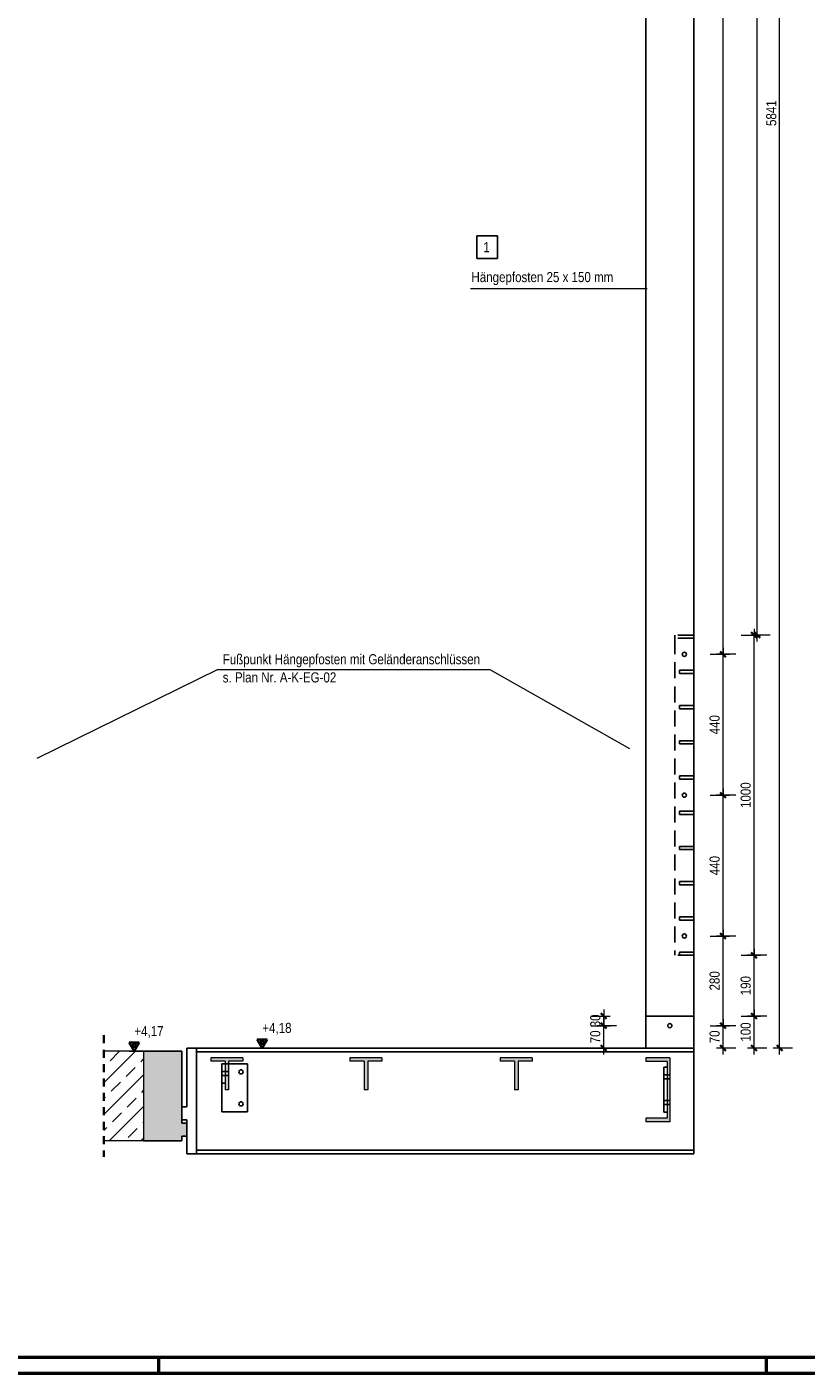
# Model space of a CAD drawing. Header units: millimetres. Extents: x 0 to 91, y -53.4 to 42.
# Tile 177 of 180: x 66.4 to 78.6, y 0 to 21. Entities that reach past the tile are written whole.
import ezdxf

# ---------------------------------------------------------------- set-up
doc = ezdxf.new("R2010")
doc.units = ezdxf.units.MM
doc.linetypes.add('HIDDEN', pattern=[0.375, 0.25, -0.125])
doc.linetypes.add('HIDDENX2', pattern=[0.75, 0.5, -0.25])
for name, color, linetype, lineweight in [('Achsen', 7, 'Continuous', 20), ('Schraffuren', 7, 'Continuous', 20), ('Text', 7, 'Continuous', 20)]:
    doc.layers.add(name, color=color, linetype=linetype, lineweight=lineweight)
doc.styles.add('Arial Narrow', font='ARIALN.TTF')
doc.dimstyles.new('Arch_Strakon_dimstyle', dxfattribs={"dimtxt": 1, "dimasz": 1, "dimexe": 1.25, "dimexo": 0.0625, "dimgap": 1, "dimtad": 0, "dimdec": 5, "dimzin": 12, "dimdsep": 46, "dimtxsty": 'Arial Narrow', "dimblk": 'Arrowhead_Tick', "dimsah": 1, "dimcen": 0, "dimse1": 1, "dimse2": 1, "dimclrd": 6, "dimclrt": 2, "dimazin": 0, "dimtfac": 1, "dimtdec": 4, "dimtmove": 0, "dimatfit": 3, "dimldrblk": 'NONE', "dimfxl": 1, "dimtvp": 1, "dimtolj": 1, "dimtzin": 0, "dimlwd": 13, "dimarcsym": 2})

# ---------------------------------------------------------------- blocks, each defined once
blk = doc.blocks.new('Arrowhead_Tick')
at = {"color": 2, "linetype": 'Continuous', "lineweight": 35}
blk.add_line((4.4, 4.4), (-4.4, -4.4), dxfattribs=at)
at = {"color": 0, "linetype": 'Continuous', "lineweight": -2}
for p, q in [((-1, 0), (0, 0)), ((0, 20), (0, -10)), ((10, 0), (0, 0))]:
    blk.add_line(p, q, dxfattribs=at)
blk = doc.blocks.new('*D721')
at = {"color": 6, "linetype": 'Continuous', "lineweight": 13}
blk.add_line((78.204, 5.086), (78.204, 34.271), dxfattribs=at)
at = {"layer": 'Defpoints', "color": 0}
for p in [(76.863, 34.281), (78.204, 34.281), (76.863, 5.076)]:
    blk.add_point(p, dxfattribs=at)
at = {"color": 6, "lineweight": 13, "xscale": 0.01, "yscale": 0.01, "zscale": 0.01}
for p, rotation in [((78.204, 34.281), 90), ((78.204, 5.076), 270)]:
    blk.add_blockref('Arrowhead_Tick', p, dxfattribs=dict(at, rotation=rotation))
at = {"color": 2, "lineweight": 35, "insert": (78.074, 19.678), "char_height": 0.1575, "attachment_point": 5, "rotation": 90, "style": 'Arial Narrow'}
blk.add_mtext('\\A1;5841', dxfattribs=at)
blk = doc.blocks.new('_None')
blk = doc.blocks.new('*D722')
at = {"color": 6, "linetype": 'Continuous', "lineweight": 13}
blk.add_line((77.804, 5.086), (77.804, 5.566), dxfattribs=at)
at = {"layer": 'Defpoints', "color": 0}
for p in [(76.863, 5.576), (77.804, 5.576), (76.863, 5.076)]:
    blk.add_point(p, dxfattribs=at)
at = {"color": 6, "lineweight": 13, "xscale": 0.01, "yscale": 0.01, "zscale": 0.01}
for p, rotation in [((77.804, 5.576), 90), ((77.804, 5.076), 270)]:
    blk.add_blockref('Arrowhead_Tick', p, dxfattribs=dict(at, rotation=rotation))
at = {"color": 2, "lineweight": 35, "insert": (77.674, 5.326), "char_height": 0.1575, "attachment_point": 5, "rotation": 90, "style": 'Arial Narrow'}
blk.add_mtext('\\A1;100', dxfattribs=at)
blk = doc.blocks.new('*D723')
at = {"color": 6, "linetype": 'Continuous', "lineweight": 13}
blk.add_line((77.804, 5.586), (77.804, 6.516), dxfattribs=at)
at = {"layer": 'Defpoints', "color": 0}
for p in [(76.865, 6.526), (77.804, 6.526), (76.863, 5.576)]:
    blk.add_point(p, dxfattribs=at)
at = {"color": 6, "lineweight": 13, "xscale": 0.01, "yscale": 0.01, "zscale": 0.01}
for p, rotation in [((77.804, 6.526), 90), ((77.804, 5.576), 270)]:
    blk.add_blockref('Arrowhead_Tick', p, dxfattribs=dict(at, rotation=rotation))
at = {"color": 2, "lineweight": 35, "insert": (77.674, 6.051), "char_height": 0.1575, "attachment_point": 5, "rotation": 90, "style": 'Arial Narrow'}
blk.add_mtext('\\A1;190', dxfattribs=at)
blk = doc.blocks.new('*D724')
at = {"color": 6, "linetype": 'Continuous', "lineweight": 13}
blk.add_line((77.804, 6.536), (77.804, 11.516), dxfattribs=at)
at = {"layer": 'Defpoints', "color": 0}
for p in [(76.865, 11.526), (77.804, 11.526), (76.865, 6.526)]:
    blk.add_point(p, dxfattribs=at)
at = {"color": 6, "lineweight": 13, "xscale": 0.01, "yscale": 0.01, "zscale": 0.01}
for p, rotation in [((77.804, 11.526), 90), ((77.804, 6.526), 270)]:
    blk.add_blockref('Arrowhead_Tick', p, dxfattribs=dict(at, rotation=rotation))
at = {"color": 2, "lineweight": 35, "insert": (77.674, 9.026), "char_height": 0.1575, "attachment_point": 5, "rotation": 90, "style": 'Arial Narrow'}
blk.add_mtext('\\A1;1000', dxfattribs=at)
blk = doc.blocks.new('*D725')
at = {"color": 6, "linetype": 'Continuous', "lineweight": 13}
for p, q in [((77.854, 33.821), (77.854, 22.841)), ((77.854, 11.536), (77.854, 22.375))]:
    blk.add_line(p, q, dxfattribs=at)
at = {"layer": 'Defpoints', "color": 0}
for p in [(76.863, 33.831), (77.854, 33.831), (76.865, 11.526)]:
    blk.add_point(p, dxfattribs=at)
at = {"color": 6, "lineweight": 13, "xscale": 0.01, "yscale": 0.01, "zscale": 0.01}
for p, rotation in [((77.854, 33.831), 89.99999999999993), ((77.854, 11.526), 269.9999999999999)]:
    blk.add_blockref('Arrowhead_Tick', p, dxfattribs=dict(at, rotation=rotation))
at = {"color": 2, "lineweight": 35, "insert": (77.796, 22.608), "char_height": 0.1575, "attachment_point": 5, "rotation": 90, "style": 'Arial Narrow'}
blk.add_mtext('\\A1;4461', dxfattribs=at)
blk = doc.blocks.new('*D734')
at = {"color": 6, "linetype": 'Continuous', "lineweight": 13}
blk.add_line((75.454, 5.086), (75.454, 5.416), dxfattribs=at)
at = {"layer": 'Defpoints', "color": 0}
for p in [(75.454, 5.426), (76.488, 5.426), (76.113, 5.076)]:
    blk.add_point(p, dxfattribs=at)
at = {"color": 6, "lineweight": 13, "xscale": 0.01, "yscale": 0.01, "zscale": 0.01}
for p, rotation in [((75.454, 5.426), 90), ((75.454, 5.076), 270)]:
    blk.add_blockref('Arrowhead_Tick', p, dxfattribs=dict(at, rotation=rotation))
at = {"color": 2, "lineweight": 35, "insert": (75.324, 5.251), "char_height": 0.1575, "attachment_point": 5, "rotation": 90, "style": 'Arial Narrow'}
blk.add_mtext('\\A1;70', dxfattribs=at)
blk = doc.blocks.new('*D735')
at = {"color": 6, "linetype": 'Continuous', "lineweight": 13}
blk.add_line((75.454, 5.436), (75.454, 5.566), dxfattribs=at)
at = {"layer": 'Defpoints', "color": 0}
for p in [(75.454, 5.576), (76.113, 5.576), (76.488, 5.426)]:
    blk.add_point(p, dxfattribs=at)
at = {"color": 6, "lineweight": 13, "xscale": 0.01, "yscale": 0.01, "zscale": 0.01}
for p, rotation in [((75.454, 5.576), 90), ((75.454, 5.426), 270)]:
    blk.add_blockref('Arrowhead_Tick', p, dxfattribs=dict(at, rotation=rotation))
at = {"color": 2, "lineweight": 35, "insert": (75.324, 5.501), "char_height": 0.1575, "attachment_point": 5, "rotation": 90, "style": 'Arial Narrow'}
blk.add_mtext('\\A1;30', dxfattribs=at)
blk = doc.blocks.new('*D736')
at = {"color": 6, "linetype": 'Continuous', "lineweight": 13}
blk.add_line((77.32, 5.086), (77.32, 5.416), dxfattribs=at)
at = {"layer": 'Defpoints', "color": 0}
for p in [(76.52, 5.426), (77.32, 5.426), (76.863, 5.076)]:
    blk.add_point(p, dxfattribs=at)
at = {"color": 6, "lineweight": 13, "xscale": 0.01, "yscale": 0.01, "zscale": 0.01}
for p, rotation in [((77.32, 5.426), 90), ((77.32, 5.076), 270)]:
    blk.add_blockref('Arrowhead_Tick', p, dxfattribs=dict(at, rotation=rotation))
at = {"color": 2, "lineweight": 35, "insert": (77.189, 5.251), "char_height": 0.1575, "attachment_point": 5, "rotation": 90, "style": 'Arial Narrow'}
blk.add_mtext('\\A1;70', dxfattribs=at)
blk = doc.blocks.new('*D737')
at = {"color": 6, "linetype": 'Continuous', "lineweight": 13}
blk.add_line((77.32, 5.436), (77.32, 6.816), dxfattribs=at)
at = {"layer": 'Defpoints', "color": 0}
for p in [(76.748, 6.826), (77.32, 6.826), (76.52, 5.426)]:
    blk.add_point(p, dxfattribs=at)
at = {"color": 6, "lineweight": 13, "xscale": 0.01, "yscale": 0.01, "zscale": 0.01}
for p, rotation in [((77.32, 6.826), 90), ((77.32, 5.426), 270)]:
    blk.add_blockref('Arrowhead_Tick', p, dxfattribs=dict(at, rotation=rotation))
at = {"color": 2, "lineweight": 35, "insert": (77.189, 6.126), "char_height": 0.1575, "attachment_point": 5, "rotation": 90, "style": 'Arial Narrow'}
blk.add_mtext('\\A1;280', dxfattribs=at)
blk = doc.blocks.new('*D738')
at = {"color": 6, "linetype": 'Continuous', "lineweight": 13}
blk.add_line((77.32, 6.836), (77.32, 9.016), dxfattribs=at)
at = {"layer": 'Defpoints', "color": 0}
for p in [(76.748, 9.026), (77.32, 9.026), (76.748, 6.826)]:
    blk.add_point(p, dxfattribs=at)
at = {"color": 6, "lineweight": 13, "xscale": 0.01, "yscale": 0.01, "zscale": 0.01}
for p, rotation in [((77.32, 9.026), 90), ((77.32, 6.826), 270)]:
    blk.add_blockref('Arrowhead_Tick', p, dxfattribs=dict(at, rotation=rotation))
at = {"color": 2, "lineweight": 35, "insert": (77.189, 7.926), "char_height": 0.1575, "attachment_point": 5, "rotation": 90, "style": 'Arial Narrow'}
blk.add_mtext('\\A1;440', dxfattribs=at)
blk = doc.blocks.new('*D739')
at = {"color": 6, "linetype": 'Continuous', "lineweight": 13}
blk.add_line((77.32, 9.036), (77.32, 11.216), dxfattribs=at)
at = {"layer": 'Defpoints', "color": 0}
for p in [(76.748, 11.226), (77.32, 11.226), (76.748, 9.026)]:
    blk.add_point(p, dxfattribs=at)
at = {"color": 6, "lineweight": 13, "xscale": 0.01, "yscale": 0.01, "zscale": 0.01}
for p, rotation in [((77.32, 11.226), 90), ((77.32, 9.026), 270)]:
    blk.add_blockref('Arrowhead_Tick', p, dxfattribs=dict(at, rotation=rotation))
at = {"color": 2, "lineweight": 35, "insert": (77.189, 10.126), "char_height": 0.1575, "attachment_point": 5, "rotation": 90, "style": 'Arial Narrow'}
blk.add_mtext('\\A1;440', dxfattribs=at)
blk = doc.blocks.new('*D750')
at = {"color": 6, "linetype": 'Continuous', "lineweight": 13}
blk.add_line((77.32, 11.236), (77.32, 33.821), dxfattribs=at)
at = {"layer": 'Defpoints', "color": 0}
for p in [(76.863, 33.831), (77.32, 33.831), (76.715, 11.226)]:
    blk.add_point(p, dxfattribs=at)
at = {"color": 6, "lineweight": 13, "xscale": 0.01, "yscale": 0.01, "zscale": 0.01}
for p, rotation in [((77.32, 33.831), 90), ((77.32, 11.226), 270)]:
    blk.add_blockref('Arrowhead_Tick', p, dxfattribs=dict(at, rotation=rotation))
at = {"color": 2, "lineweight": 35, "insert": (77.189, 22.528), "char_height": 0.1575, "attachment_point": 5, "rotation": 90, "style": 'Arial Narrow'}
blk.add_mtext('\\A1;4521', dxfattribs=at)

msp = doc.modelspace()

# ---------------------------------------------------------------- hatches: boundary and pattern name
at = {"layer": 'Schraffuren', "lineweight": 13}
h = msp.add_hatch(dxfattribs=at)
h.set_pattern_fill('bB', color=6, scale=0.01, angle=45, style=0, pattern_type=2)
h.set_pattern_definition([(45, (0, 0), (-0.2474874, 0.2474874), [0.2, -0.125]), (45, (-0.12374, 0.12374), (-0.2474874, 0.2474874), [])])
h.paths.add_polyline_path([(67.6412086, 3.6259717), (68.2633577, 3.6259717), (68.2633577, 5.0259717), (67.6412086, 5.0259717)])
at = {"layer": 'Schraffuren', "lineweight": 13, "true_color": 0xe0ddbe}
msp.add_hatch(color=254, dxfattribs=at).paths.add_polyline_path([(68.9383577, 3.9014323), (68.9383577, 3.7014323), (68.8633577, 3.7014323), (68.8633577, 3.6259358), (68.2633577, 3.6259717), (68.2633577, 5.0259717), (68.8633577, 5.0259358), (68.8633577, 3.9014323)])
at = {"layer": 'Schraffuren', "lineweight": 13, "true_color": 0x4682b4}
for points in [[(69.5908577, 4.8709358), (69.8133577, 4.8709358), (69.8133577, 4.9259358), (69.3133577, 4.9259358), (69.3133577, 4.8709358), (69.5358577, 4.8709358), (69.5358577, 4.4259358), (69.5908577, 4.4259358)], [(71.7658577, 4.8709358), (71.9883577, 4.8709358), (71.9883577, 4.9259358), (71.4883577, 4.9259358), (71.4883577, 4.8709358), (71.7108577, 4.8709358), (71.7108577, 4.4259358), (71.7658577, 4.4259358)], [(74.1158577, 4.8709358), (74.3383577, 4.8709358), (74.3383577, 4.9259358), (73.8383577, 4.9259358), (73.8383577, 4.8709358), (74.0608577, 4.8709358), (74.0608577, 4.4259358), (74.1158577, 4.4259358)], [(76.4876083, 3.9259358), (76.4876083, 4.9259358), (76.1126083, 4.9259358), (76.1126083, 4.8684358), (76.4451083, 4.8684358), (76.4451083, 3.9834358), (76.1126083, 3.9834358), (76.1126083, 3.9259358)]]:
    msp.add_hatch(color=145, dxfattribs=at).paths.add_polyline_path(points)

# ---------------------------------------------------------------- linework, layer by layer
at = {"color": 3, "linetype": 'Continuous', "lineweight": 25}
for p, q in [((76.1126083, 33.8309416), (76.1126083, 5.5759358)), ((76.8626083, 33.8309416), (76.8626083, 5.5759358)), ((76.8651083, 11.5259358), (76.8626083, 11.5259358)), ((76.8651083, 11.5259358), (76.8651083, 11.4759358)), ((76.8651083, 11.4759358), (76.8651083, 6.5259358)), ((76.8651083, 6.5259358), (76.8626083, 6.5259358)), ((76.1126083, 5.5759358), (76.1126083, 5.0759358)), ((76.8626083, 5.5759358), (76.1126083, 5.5759358)), ((76.8626083, 5.5759358), (76.8626083, 5.0759416)), ((68.9383577, 5.0759358), (68.9383577, 4.1564323)), ((69.0883577, 5.0759358), (68.9383577, 5.0759358)), ((69.0883577, 5.0759416), (69.0883577, 3.4259416)), ((76.8626083, 5.0759358), (69.0883577, 5.0759358)), ((76.8626083, 5.0759416), (76.8626083, 5.0184416)), ((68.8633577, 5.0259358), (68.2633577, 5.0259358)), ((68.8633577, 5.0259358), (68.8633577, 4.1564323)), ((76.8626083, 5.0184416), (69.0883577, 5.0184416)), ((76.8626083, 5.0184416), (76.8626083, 5.0140367)), ((76.8626083, 5.0140367), (76.8626083, 5.0012532)), ((76.8626083, 5.0012532), (76.8626083, 4.9813423)), ((76.8626083, 4.9813423), (76.8626083, 4.9562532)), ((76.8626083, 4.9562532), (76.8626083, 4.9284416)), ((76.8626083, 4.9284416), (76.8626083, 3.5734416)), ((69.4858577, 4.8294299), (69.4858577, 4.5294299)), ((69.5358577, 4.8294299), (69.4858577, 4.8294299)), ((69.8858577, 4.8294299), (69.5908577, 4.8294299)), ((69.8858577, 4.8294299), (69.8858577, 4.0794299)), ((76.3951083, 4.7759358), (76.3951083, 4.0759358)), ((76.4451083, 4.7759358), (76.3951083, 4.7759358)), ((69.4858577, 4.5294299), (69.4858577, 4.0794299)), ((69.5358577, 4.5294299), (69.4858577, 4.5294299)), ((68.8633577, 4.1564323), (68.8633577, 3.9564323)), ((68.9383577, 4.1564323), (68.8633577, 4.1564323)), ((69.8858577, 4.0794299), (69.4858577, 4.0794299)), ((76.4451083, 4.0759358), (76.3951083, 4.0759358)), ((68.8633577, 3.9564323), (68.8633577, 3.9014323)), ((68.9383577, 3.9564323), (68.8633577, 3.9564323)), ((68.9383577, 3.9014323), (68.8633577, 3.9014323)), ((68.9383577, 3.9564323), (68.9383577, 3.4259416)), ((68.8633577, 3.6259358), (68.2633577, 3.6259358)), ((68.8633577, 3.7014323), (68.8633577, 3.6259358)), ((68.9383577, 3.7014323), (68.8633577, 3.7014323)), ((69.0883577, 3.4259416), (68.9383577, 3.4259416)), ((76.8626083, 3.4834416), (69.0883577, 3.4834416)), ((76.8626083, 3.4259416), (69.0883577, 3.4259416)), ((76.8626083, 3.5734416), (76.8626083, 3.5456301)), ((76.8626083, 3.5456301), (76.8626083, 3.520541)), ((76.8626083, 3.520541), (76.8626083, 3.5006301)), ((76.8626083, 3.5006301), (76.8626083, 3.4878466)), ((76.8626083, 3.4878466), (76.8626083, 3.4834416)), ((76.8626083, 3.4834416), (76.8626083, 3.4259416))]:
    msp.add_line(p, q, dxfattribs=at)
at = {"color": 5, "linetype": 'Continuous', "lineweight": 18}
for p, q in [((76.1313847, 16.9347885), (73.371255, 16.9347885)), ((69.4245233, 10.9866906), (66.5940078, 9.6011879)), ((69.4245233, 10.9866906), (73.6754658, 10.9866906)), ((73.6754658, 10.9866906), (75.8563496, 9.7551327))]:
    msp.add_line(p, q, dxfattribs=at)
at = {"color": 3, "linetype": 'HIDDENX2', "lineweight": 25, "ltscale": 0.5}
for p, q in [((76.5651083, 11.5259358), (76.5651083, 11.4759358)), ((76.8626083, 11.5259358), (76.5651083, 11.5259358)), ((76.8651083, 11.4759358), (76.5651083, 11.4759358)), ((76.5651083, 11.4759358), (76.5651083, 6.5259358)), ((76.6401083, 10.9759358), (76.6401083, 10.9259358)), ((76.8651083, 10.9759358), (76.6401083, 10.9759358)), ((76.8651083, 10.9259358), (76.6401083, 10.9259358)), ((76.6401083, 10.4259358), (76.6401083, 10.3759358)), ((76.8651083, 10.4259358), (76.6401083, 10.4259358)), ((76.8651083, 10.3759358), (76.6401083, 10.3759358)), ((76.6401083, 9.8759358), (76.6401083, 9.8259358)), ((76.8651083, 9.8759358), (76.6401083, 9.8759358)), ((76.8651083, 9.8259358), (76.6401083, 9.8259358)), ((76.6401083, 9.3259358), (76.6401083, 9.2759358)), ((76.8651083, 9.3259358), (76.6401083, 9.3259358)), ((76.8651083, 9.2759358), (76.6401083, 9.2759358)), ((76.6401083, 8.7759358), (76.6401083, 8.7259358)), ((76.8651083, 8.7759358), (76.6401083, 8.7759358)), ((76.8651083, 8.7259358), (76.6401083, 8.7259358)), ((76.6401083, 8.2259358), (76.6401083, 8.1759358)), ((76.8651083, 8.2259358), (76.6401083, 8.2259358)), ((76.8651083, 8.1759358), (76.6401083, 8.1759358)), ((76.6401083, 7.6759358), (76.6401083, 7.6259358)), ((76.8651083, 7.6759358), (76.6401083, 7.6759358)), ((76.8651083, 7.6259358), (76.6401083, 7.6259358)), ((76.6401083, 7.1259358), (76.6401083, 7.0759358)), ((76.8651083, 7.1259358), (76.6401083, 7.1259358)), ((76.8651083, 7.0759358), (76.6401083, 7.0759358)), ((76.8626083, 6.5259358), (76.5651083, 6.5259358)), ((76.6401083, 6.5759358), (76.6401083, 6.5259358)), ((76.8651083, 6.5759358), (76.6401083, 6.5759358)), ((69.5358577, 4.7118672), (69.4858577, 4.7118672)), ((69.5358577, 4.6468672), (69.4858577, 4.6468672)), ((69.5908577, 4.8294299), (69.5358577, 4.8294299)), ((69.5908577, 4.7118672), (69.5358577, 4.7118672)), ((69.5908577, 4.6468672), (69.5358577, 4.6468672)), ((76.4451083, 4.6584358), (76.3951083, 4.6584358)), ((76.4876083, 4.6584358), (76.4451083, 4.6584358)), ((76.4451083, 4.5934358), (76.3951083, 4.5934358)), ((76.4876083, 4.5934358), (76.4451083, 4.5934358)), ((76.4451083, 4.2584358), (76.3951083, 4.2584358)), ((76.4876083, 4.2584358), (76.4451083, 4.2584358)), ((76.4451083, 4.1934358), (76.3951083, 4.1934358)), ((76.4876083, 4.1934358), (76.4451083, 4.1934358))]:
    msp.add_line(p, q, dxfattribs=at)
at = {"color": 2, "linetype": 'HIDDEN', "lineweight": 35, "ltscale": 0.5}
msp.add_line((67.6412086, 5.2759717), (67.6412086, 3.3759717), dxfattribs=at)
at = {"color": 4, "linetype": 'Continuous', "lineweight": 50}
for p, q in [((1, 0.25), (87.25, 0.25)), ((0, 0), (87.5, 0))]:
    msp.add_line(p, q, dxfattribs=at)
at = {"color": 4, "linetype": 'Continuous', "lineweight": 50, "ltscale": 0.2}
for p, q in [((68.5, 0), (68.5, 0.25)), ((78, 0), (78, 0.25))]:
    msp.add_line(p, q, dxfattribs=at)
at = {"color": 3, "linetype": 'Continuous', "lineweight": 25}
for centre, radius in [((76.7151083, 11.2259358), 0.0326), ((76.7151083, 9.0259358), 0.0326), ((76.7151083, 6.8259358), 0.0326), ((76.4876083, 5.4259358), 0.0325), ((69.7858577, 4.7044299), 0.0325), ((69.7858577, 4.2044299), 0.0325)]:
    msp.add_circle(centre, radius, dxfattribs=at)
at = {"color": 9, "linetype": 'Continuous', "lineweight": 0}
for centre in [(67.6412086, 5.0259717), (67.6412086, 3.6259717)]:
    msp.add_circle(centre, 0.00555, dxfattribs=at)
at = {"layer": 'Achsen', "color": 3, "linetype": 'Continuous', "lineweight": 25}
for p, q in [((73.7952932, 17.7632987), (73.4727481, 17.7632987)), ((73.4727481, 17.7632987), (73.4727481, 17.4057987)), ((73.7952932, 17.4057987), (73.7952932, 17.7632987)), ((73.4727481, 17.4057987), (73.7952932, 17.4057987))]:
    msp.add_line(p, q, dxfattribs=at)
at = {"layer": 'Achsen', "color": 2, "linetype": 'Continuous', "lineweight": 35, "ltscale": 0.2}
for p, q in [((68.1964826, 5.1623667), (68.0389826, 5.1623667)), ((68.0389826, 5.1623667), (68.1177326, 5.0259717)), ((68.1177326, 5.1623667), (68.0783576, 5.0941692)), ((68.0783576, 5.0941692), (68.1571076, 5.0941692)), ((68.1177326, 5.0259717), (68.1964826, 5.1623667)), ((68.1571076, 5.0941692), (68.1177326, 5.1623667)), ((70.1964826, 5.2123308), (70.0389826, 5.2123308)), ((70.0389826, 5.2123308), (70.1177326, 5.0759358)), ((70.1177326, 5.2123308), (70.0783576, 5.1441333)), ((70.0783576, 5.1441333), (70.1571076, 5.1441333)), ((70.1177326, 5.0759358), (70.1964826, 5.2123308)), ((70.1571076, 5.1441333), (70.1177326, 5.2123308))]:
    msp.add_line(p, q, dxfattribs=at)
at = {"layer": 'Achsen', "color": 3, "linetype": 'Continuous', "lineweight": 25, "ltscale": 0.2}
for p, q in [((70.0389826, 5.0759358), (70.5681826, 5.0759358)), ((68.0389826, 5.0259717), (68.5681826, 5.0259717))]:
    msp.add_line(p, q, dxfattribs=at)
at = {"layer": 'Text', "color": 5, "linetype": 'Continuous', "lineweight": 18}
for p, q in [((68.2633577, 5.0259358), (67.6412086, 5.0259358)), ((68.2633577, 5.0259717), (68.2633577, 3.6259717)), ((69.3133577, 4.9259358), (69.3133577, 4.8709358)), ((69.8133577, 4.9259358), (69.3133577, 4.9259358)), ((69.5358577, 4.8709358), (69.3133577, 4.8709358)), ((69.5358577, 4.8709358), (69.5358577, 4.4259358)), ((69.5908577, 4.8709358), (69.5908577, 4.4259358)), ((69.8133577, 4.8709358), (69.5908577, 4.8709358)), ((69.8133577, 4.9259358), (69.8133577, 4.8709358)), ((71.4883577, 4.9259358), (71.4883577, 4.8709358)), ((71.9883577, 4.9259358), (71.4883577, 4.9259358)), ((71.7108577, 4.8709358), (71.4883577, 4.8709358)), ((71.7108577, 4.8709358), (71.7108577, 4.4259358)), ((71.7658577, 4.8709358), (71.7658577, 4.4259358)), ((71.9883577, 4.8709358), (71.7658577, 4.8709358)), ((71.9883577, 4.9259358), (71.9883577, 4.8709358)), ((73.8383577, 4.9259358), (73.8383577, 4.8709358)), ((74.3383577, 4.9259358), (73.8383577, 4.9259358)), ((74.0608577, 4.8709358), (73.8383577, 4.8709358)), ((74.0608577, 4.8709358), (74.0608577, 4.4259358)), ((74.1158577, 4.8709358), (74.1158577, 4.4259358)), ((74.3383577, 4.8709358), (74.1158577, 4.8709358)), ((74.3383577, 4.9259358), (74.3383577, 4.8709358)), ((76.1126083, 4.9259358), (76.1126083, 4.8684358)), ((76.4876083, 4.9259358), (76.1126083, 4.9259358)), ((76.4451083, 4.8684358), (76.1126083, 4.8684358)), ((76.4451083, 4.8684358), (76.4451083, 3.9834358)), ((76.4876083, 4.9259358), (76.4876083, 3.9259358)), ((69.5908577, 4.4259358), (69.5358577, 4.4259358)), ((71.7658577, 4.4259358), (71.7108577, 4.4259358)), ((74.1158577, 4.4259358), (74.0608577, 4.4259358)), ((76.1126083, 3.9834358), (76.1126083, 3.9259358)), ((76.4451083, 3.9834358), (76.1126083, 3.9834358)), ((76.4876083, 3.9259358), (76.1126083, 3.9259358)), ((68.2633577, 3.6259358), (67.6412086, 3.6259358))]:
    msp.add_line(p, q, dxfattribs=at)

# ---------------------------------------------------------------- texts
at = {"color": 2, "lineweight": 35, "style": 'Arial Narrow'}
for s, p in [('Hängepfosten 25 x 150 mm', (73.3875284, 17.0395272)), ('Fußpunkt Hängepfosten mit Geländeranschlüssen', (69.5001453, 11.0706466)), ('s. Plan Nr. A-K-EG-02', (69.5001453, 10.7871466))]:
    msp.add_text(s, height=0.1575, dxfattribs=at).set_placement(p)
at = {"layer": 'Achsen', "color": 2, "lineweight": 35, "style": 'Arial Narrow'}
msp.add_text('1', height=0.1575, dxfattribs=at).set_placement((73.5727481, 17.5057987))
at = {"layer": 'Achsen', "color": 2, "lineweight": 35, "char_height": 0.1575, "attachment_point": 1, "line_spacing_factor": 0.9, "style": 'Arial Narrow'}
for s, insert in [(' +4,18', (70.0689076, 5.4696858)), (' +4,17', (68.0689076, 5.4197217))]:
    msp.add_mtext(s, dxfattribs=dict(at, insert=insert))

# ---------------------------------------------------------------- dimensions: what is measured, and where the dimension line sits
at = {"lineweight": 35}
for base, p1, p2, text, override, picture, middle in [((78.2041656, 34.2809416), (76.8626083, 5.0759416), (76.8626083, 34.2809416), '5841', {"dimscale": 0.01, "dimtxt": 15.75, "dimasz": 1, "dimgap": 5, "dimtad": 1, "dimjust": 0, "dimtih": 0, "dimtoh": 0, "dimdec": 4, "dimdsep": 46, "dimtxsty": 'Arial Narrow', "dimclrd": 6, "dimclrt": 2, "dimtix": 1, "dimtofl": 255, "dimtmove": 0, "dimatfit": 2, "dimfxl": 0, "dimfxlon": 0, "dimtvp": 31.746032, "dimlwd": 13}, '*D721', (78.2041656, 19.6784416)), ((77.3196418, 33.8309416), (76.7151083, 11.2259358), (76.8626083, 33.8309416), '4521', {"dimscale": 0.01, "dimtxt": 15.75, "dimasz": 1, "dimgap": 5, "dimtad": 1, "dimjust": 0, "dimtih": 0, "dimtoh": 0, "dimdec": 4, "dimdsep": 46, "dimtxsty": 'Arial Narrow', "dimclrd": 6, "dimclrt": 2, "dimtix": 1, "dimtofl": 255, "dimtmove": 0, "dimatfit": 2, "dimfxl": 0, "dimfxlon": 0, "dimtvp": 31.746032, "dimlwd": 13}, '*D750', (77.3196418, 22.5284387)), ((77.8541656, 33.8309416), (76.8651083, 11.5259358), (76.8626083, 33.8309416), '4461', {"dimscale": 0.01, "dimtxt": 15.75, "dimasz": 1, "dimgap": 5, "dimtad": 0, "dimjust": 0, "dimtih": 0, "dimtoh": 0, "dimdec": 4, "dimdsep": 46, "dimtxsty": 'Arial Narrow', "dimclrd": 6, "dimclrt": 2, "dimtix": 0, "dimtofl": 255, "dimtmove": 2, "dimatfit": 2, "dimfxl": 0, "dimfxlon": 0, "dimtvp": 31.746032, "dimlwd": 13}, '*D725', (77.7955914, 22.6081335)), ((77.8041656, 11.5259358), (76.8651083, 6.5259358), (76.8651083, 11.5259358), '1000', {"dimscale": 0.01, "dimtxt": 15.75, "dimasz": 1, "dimgap": 5, "dimtad": 1, "dimjust": 0, "dimtih": 0, "dimtoh": 0, "dimdec": 4, "dimdsep": 46, "dimtxsty": 'Arial Narrow', "dimclrd": 6, "dimclrt": 2, "dimtix": 1, "dimtofl": 255, "dimtmove": 0, "dimatfit": 2, "dimfxl": 0, "dimfxlon": 0, "dimtvp": 31.746032, "dimlwd": 13}, '*D724', (77.8041656, 9.0259358)), ((77.3196418, 11.2259358), (76.7477083, 9.0259358), (76.7477083, 11.2259358), '440', {"dimscale": 0.01, "dimtxt": 15.75, "dimasz": 1, "dimgap": 5, "dimtad": 1, "dimjust": 0, "dimtih": 0, "dimtoh": 0, "dimdec": 4, "dimdsep": 46, "dimtxsty": 'Arial Narrow', "dimclrd": 6, "dimclrt": 2, "dimtix": 1, "dimtofl": 255, "dimtmove": 0, "dimatfit": 2, "dimfxl": 0, "dimfxlon": 0, "dimtvp": 31.746032, "dimlwd": 13}, '*D739', (77.3196418, 10.1259358)), ((77.3196418, 9.0259358), (76.7477083, 6.8259358), (76.7477083, 9.0259358), '440', {"dimscale": 0.01, "dimtxt": 15.75, "dimasz": 1, "dimgap": 5, "dimtad": 1, "dimjust": 0, "dimtih": 0, "dimtoh": 0, "dimdec": 4, "dimdsep": 46, "dimtxsty": 'Arial Narrow', "dimclrd": 6, "dimclrt": 2, "dimtix": 1, "dimtofl": 255, "dimtmove": 0, "dimatfit": 2, "dimfxl": 0, "dimfxlon": 0, "dimtvp": 31.746032, "dimlwd": 13}, '*D738', (77.3196418, 7.9259358)), ((77.3196418, 6.8259358), (76.5201083, 5.4259358), (76.7477083, 6.8259358), '280', {"dimscale": 0.01, "dimtxt": 15.75, "dimasz": 1, "dimgap": 5, "dimtad": 1, "dimjust": 0, "dimtih": 0, "dimtoh": 0, "dimdec": 4, "dimdsep": 46, "dimtxsty": 'Arial Narrow', "dimclrd": 6, "dimclrt": 2, "dimtix": 1, "dimtofl": 255, "dimtmove": 0, "dimatfit": 2, "dimfxl": 0, "dimfxlon": 0, "dimtvp": 31.746032, "dimlwd": 13}, '*D737', (77.3196418, 6.1259358)), ((77.8041656, 6.5259358), (76.8626083, 5.5759358), (76.8651083, 6.5259358), '190', {"dimscale": 0.01, "dimtxt": 15.75, "dimasz": 1, "dimgap": 5, "dimtad": 1, "dimjust": 0, "dimtih": 0, "dimtoh": 0, "dimdec": 4, "dimdsep": 46, "dimtxsty": 'Arial Narrow', "dimclrd": 6, "dimclrt": 2, "dimtix": 1, "dimtofl": 255, "dimtmove": 0, "dimatfit": 2, "dimfxl": 0, "dimfxlon": 0, "dimtvp": 31.746032, "dimlwd": 13}, '*D723', (77.8041656, 6.0509358)), ((75.4539189, 5.5759358), (76.4876083, 5.4259358), (76.1126083, 5.5759358), '30', {"dimscale": 0.01, "dimtxt": 15.75, "dimasz": 1, "dimgap": 5, "dimtad": 1, "dimjust": 0, "dimtih": 0, "dimtoh": 0, "dimdec": 4, "dimdsep": 46, "dimtxsty": 'Arial Narrow', "dimclrd": 6, "dimclrt": 2, "dimtix": 1, "dimtofl": 255, "dimtmove": 0, "dimatfit": 2, "dimfxl": 0, "dimfxlon": 0, "dimtvp": 31.746032, "dimlwd": 13}, '*D735', (75.4539189, 5.5009358)), ((75.4539189, 5.4259358), (76.1126083, 5.0759358), (76.4876083, 5.4259358), '70', {"dimscale": 0.01, "dimtxt": 15.75, "dimasz": 1, "dimgap": 5, "dimtad": 1, "dimjust": 0, "dimtih": 0, "dimtoh": 0, "dimdec": 4, "dimdsep": 46, "dimtxsty": 'Arial Narrow', "dimclrd": 6, "dimclrt": 2, "dimtix": 1, "dimtofl": 255, "dimtmove": 0, "dimatfit": 2, "dimfxl": 0, "dimfxlon": 0, "dimtvp": 31.746032, "dimlwd": 13}, '*D734', (75.4539189, 5.2509358)), ((77.3196418, 5.4259358), (76.8626083, 5.0759416), (76.5201083, 5.4259358), '70', {"dimscale": 0.01, "dimtxt": 15.75, "dimasz": 1, "dimgap": 5, "dimtad": 1, "dimjust": 0, "dimtih": 0, "dimtoh": 0, "dimdec": 4, "dimdsep": 46, "dimtxsty": 'Arial Narrow', "dimclrd": 6, "dimclrt": 2, "dimtix": 1, "dimtofl": 255, "dimtmove": 0, "dimatfit": 2, "dimfxl": 0, "dimfxlon": 0, "dimtvp": 31.746032, "dimlwd": 13}, '*D736', (77.3196418, 5.2509387)), ((77.8041656, 5.5759358), (76.8626083, 5.0759416), (76.8626083, 5.5759358), '100', {"dimscale": 0.01, "dimtxt": 15.75, "dimasz": 1, "dimgap": 5, "dimtad": 1, "dimjust": 0, "dimtih": 0, "dimtoh": 0, "dimdec": 4, "dimdsep": 46, "dimtxsty": 'Arial Narrow', "dimclrd": 6, "dimclrt": 2, "dimtix": 1, "dimtofl": 255, "dimtmove": 0, "dimatfit": 2, "dimfxl": 0, "dimfxlon": 0, "dimtvp": 31.746032, "dimlwd": 13}, '*D722', (77.8041656, 5.3259387))]:
    dim = msp.add_linear_dim(base=base, p1=p1, p2=p2, angle=90, text=text, dimstyle='Arch_Strakon_dimstyle', override=override, dxfattribs=at)
    dim.commit()
    dim.dimension.update_dxf_attribs({"geometry": picture, "text_midpoint": middle, "dimtype": 160})

doc.saveas('drawing.dxf')
